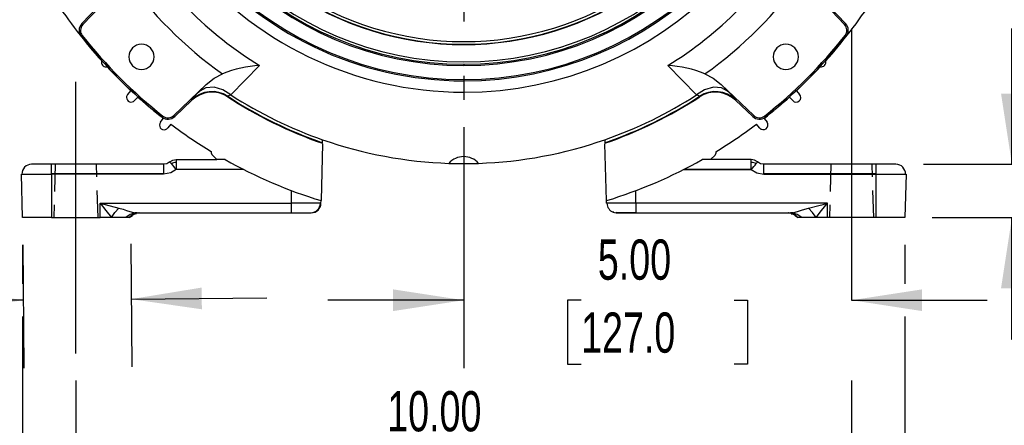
# Model space of a CAD drawing. Header units: inches. Extents: x 0 to 77, y 0 to 59.5.
# Tile 9 of 16: x 55 to 67.7, y 11.9 to 17.2. Entities that reach past the tile are written whole.
import ezdxf

# ---------------------------------------------------------------- set-up
doc = ezdxf.new("R2010")
doc.units = ezdxf.units.IN
doc.header["$LTSCALE"] = 7
doc.header["$MEASUREMENT"] = 0
doc.linetypes.add('CENTERX2', pattern=[0.8, 0.5, -0.1, 0.1, -0.1])
doc.linetypes.add('HIDDEN', pattern=[0.075, 0.05, -0.025])
doc.layers.add('CENTER', color=40, linetype='CENTERX2')
doc.layers.add('HIDDEN', color=102, linetype='HIDDEN')
doc.layers.add('DIMENSIONS', color=140, linetype='Continuous', lineweight=25)
doc.styles.add('SLDTEXTSTYLE0', font='TXT', dxfattribs={"width": 0.7})
doc.dimstyles.new('SLDDIMSTYLE1', dxfattribs={"dimtxt": 0.518519, "dimasz": 0.91, "dimexe": 0, "dimexo": 0.0625, "dimgap": 0.12963, "dimtad": 0, "dimtih": 1, "dimtoh": 1, "dimrnd": 1e-09, "dimdsep": 46, "dimtxsty": 'SLDTEXTSTYLE0', "dimsah": 1, "dimcen": 0.09, "dimadec": 0, "dimazin": 2, "dimtfac": 1, "dimtmove": 0, "dimatfit": 0, "dimfxl": 0, "dimfrac": 2, "dimtolj": 1, "dimtzin": 12, "dimarcsym": 0})
doc.dimstyles.new('SLDDIMSTYLE2', dxfattribs={"dimtxt": 0.518519, "dimasz": 0.91, "dimexe": 0, "dimexo": 0.0625, "dimgap": 0.12963, "dimtad": 0, "dimtih": 1, "dimtoh": 1, "dimrnd": 1e-09, "dimzin": 12, "dimdsep": 46, "dimtxsty": 'SLDTEXTSTYLE0', "dimsah": 1, "dimcen": 0.09, "dimadec": 0, "dimazin": 3, "dimtfac": 1, "dimtofl": 0, "dimtmove": 0, "dimatfit": 3, "dimfxl": 0, "dimfrac": 2, "dimtolj": 1, "dimtzin": 12, "dimarcsym": 0})
doc.dimstyles.new('SLDDIMSTYLE3', dxfattribs={"dimtxt": 0.518519, "dimasz": 0.91, "dimexe": 0, "dimexo": 0.0625, "dimgap": 0.12963, "dimtad": 0, "dimtih": 1, "dimtoh": 1, "dimdec": 4, "dimlfac": 7, "dimzin": 12, "dimdsep": 46, "dimtxsty": 'SLDTEXTSTYLE0', "dimsah": 1, "dimcen": 0.09, "dimadec": 0, "dimazin": 3, "dimtfac": 1, "dimtdec": 0, "dimtofl": 0, "dimtmove": 0, "dimatfit": 3, "dimfxl": 0, "dimfrac": 2, "dimtolj": 1, "dimtzin": 12, "dimarcsym": 0})
doc.dimstyles.new('SLDDIMSTYLE4', dxfattribs={"dimtxt": 0.518519, "dimasz": 0.91, "dimexe": 0, "dimexo": 0.0625, "dimgap": 0.12963, "dimtad": 0, "dimtih": 1, "dimtoh": 1, "dimrnd": 1e-09, "dimzin": 4, "dimdsep": 46, "dimtxsty": 'SLDTEXTSTYLE0', "dimsah": 1, "dimcen": 0.09, "dimadec": 0, "dimazin": 1, "dimtfac": 1, "dimtofl": 0, "dimtmove": 0, "dimatfit": 3, "dimfxl": 0, "dimfrac": 2, "dimtolj": 1, "dimtzin": 12, "dimarcsym": 0})
doc.dimstyles.new('SLDDIMSTYLE5', dxfattribs={"dimtxt": 0.518519, "dimasz": 0.91, "dimexe": 0, "dimexo": 0.0625, "dimgap": 0.12963, "dimtad": 0, "dimtih": 1, "dimtoh": 1, "dimrnd": 1e-09, "dimzin": 12, "dimdsep": 46, "dimtxsty": 'SLDTEXTSTYLE0', "dimsah": 1, "dimcen": 0.09, "dimadec": 0, "dimazin": 3, "dimtfac": 1, "dimtmove": 0, "dimatfit": 0, "dimfxl": 0, "dimfrac": 2, "dimtolj": 1, "dimtzin": 12, "dimarcsym": 0})
doc.dimstyles.new('SLDDIMSTYLE6', dxfattribs={"dimtxt": 0.518519, "dimasz": 0.91, "dimexe": 0, "dimexo": 0.0625, "dimgap": 0.12963, "dimtad": 0, "dimtih": 1, "dimtoh": 1, "dimrnd": 1e-09, "dimzin": 4, "dimdsep": 46, "dimtxsty": 'SLDTEXTSTYLE0', "dimsah": 1, "dimcen": 0.09, "dimadec": 0, "dimazin": 1, "dimtfac": 1, "dimtmove": 0, "dimatfit": 0, "dimfxl": 0, "dimfrac": 2, "dimtolj": 1, "dimtzin": 12, "dimarcsym": 0})

# ---------------------------------------------------------------- blocks, each defined once
blk = doc.blocks.new('_D_2')
at = {"layer": 'DIMENSIONS'}
for p, q in [((61.914, 27.196), (72.755, 27.196)), ((71.88, 27.196), (71.88, 21.849)), ((70.893, 20.906), (70.719, 20.906)), ((70.719, 20.906), (70.719, 20.081)), ((72.866, 20.906), (73.04, 20.906)), ((73.04, 20.906), (73.04, 20.081)), ((70.719, 20.081), (70.893, 20.081)), ((73.04, 20.081), (72.866, 20.081)), ((71.88, 14.618), (71.88, 19.965)), ((66.767, 14.618), (72.755, 14.618))]:
    blk.add_line(p, q, dxfattribs=at)
for points in [[(71.88, 27.196), (71.74, 26.286), (72.02, 26.286)], [(71.88, 14.618), (72.02, 15.528), (71.74, 15.528)]]:
    blk.add_solid(points, dxfattribs=at)
at = {"layer": 'DIMENSIONS', "char_height": 0.5185, "attachment_point": 1, "style": 'SLDTEXTSTYLE0'}
for s, insert in [('12.58', (70.893, 21.69)), ('319.5', (70.893, 20.75))]:
    blk.add_mtext(s, dxfattribs=dict(at, insert=insert))
blk = doc.blocks.new('_D_3')
at = {"layer": 'DIMENSIONS'}
for p, q in [((60.728, 25.906), (60.728, 29.527)), ((57.434, 24.139), (54.59, 26.984))]:
    blk.add_line(p, q, dxfattribs=at)
for start, end in [(90, 107.6888), (117.4852, 135)]:
    blk.add_arc((60.728, 20.846), 7.806, start, end, dxfattribs=at)
for points in [[(60.728, 28.652), (59.812, 28.739), (59.828, 28.459)], [(55.209, 26.365), (55.981, 26.866), (55.795, 27.075)]]:
    blk.add_solid(points, dxfattribs=at)
at = {"layer": 'DIMENSIONS', "insert": (57.126, 28.313), "char_height": 0.5185, "attachment_point": 1, "style": 'SLDTEXTSTYLE0'}
blk.add_mtext('45°', dxfattribs=at)
blk = doc.blocks.new('_D_5')
at = {"layer": 'DIMENSIONS'}
for p, q in [((55.727, 12.518), (55.727, 10.722)), ((65.729, 12.518), (65.729, 10.722)), ((55.727, 11.597), (59.039, 11.597)), ((59.742, 11.596), (59.568, 11.596)), ((59.568, 11.596), (59.568, 10.772)), ((61.714, 11.596), (61.889, 11.596)), ((61.889, 11.596), (61.889, 10.772)), ((65.729, 11.597), (62.417, 11.597)), ((59.568, 10.772), (59.742, 10.772)), ((61.889, 10.772), (61.714, 10.772))]:
    blk.add_line(p, q, dxfattribs=at)
for points in [[(55.727, 11.597), (56.637, 11.457), (56.637, 11.737)], [(65.729, 11.597), (64.819, 11.737), (64.819, 11.457)]]:
    blk.add_solid(points, dxfattribs=at)
at = {"layer": 'DIMENSIONS', "char_height": 0.5185, "attachment_point": 1, "style": 'SLDTEXTSTYLE0'}
for s, insert in [('10.00', (59.742, 12.381)), ('254.1', (59.742, 11.44))]:
    blk.add_mtext(s, dxfattribs=dict(at, insert=insert))
blk = doc.blocks.new('_D_7')
at = {"layer": 'DIMENSIONS'}
for p, q in [((55.042, 14.268), (55.058, 12.679)), ((56.434, 14.281), (56.449, 12.692)), ((51.02, 13.552), (50.846, 13.552)), ((50.846, 13.552), (50.846, 12.727)), ((52.562, 13.552), (52.736, 13.552)), ((52.736, 13.552), (52.736, 12.727)), ((54.898, 13.553), (53.148, 13.553)), ((55.049, 13.554), (54.898, 13.553)), ((56.44, 13.567), (58.19, 13.584)), ((50.846, 12.727), (51.02, 12.727)), ((52.736, 12.727), (52.562, 12.727))]:
    blk.add_line(p, q, dxfattribs=at)
for points in [[(56.44, 13.567), (57.352, 13.436), (57.349, 13.716)], [(55.049, 13.554), (54.138, 13.685), (54.141, 13.405)]]:
    blk.add_solid(points, dxfattribs=at)
at = {"layer": 'DIMENSIONS', "char_height": 0.5185, "attachment_point": 1, "style": 'SLDTEXTSTYLE0'}
for s, insert in [('1.39', (51.02, 14.336)), ('35.3', (51.02, 13.395))]:
    blk.add_mtext(s, dxfattribs=dict(at, insert=insert))
blk = doc.blocks.new('_D_8')
at = {"layer": 'DIMENSIONS'}
for p, q in [((60.728, 15.785), (60.728, 12.678)), ((60.728, 13.553), (58.978, 13.553)), ((62.242, 13.552), (62.068, 13.552)), ((62.068, 13.552), (62.068, 12.727)), ((64.215, 13.552), (64.389, 13.552)), ((64.389, 13.552), (64.389, 12.727)), ((65.729, 13.553), (67.479, 13.553)), ((62.068, 12.727), (62.242, 12.727)), ((64.389, 12.727), (64.215, 12.727))]:
    blk.add_line(p, q, dxfattribs=at)
for points in [[(60.728, 13.553), (59.818, 13.693), (59.818, 13.413)], [(65.729, 13.553), (66.639, 13.413), (66.639, 13.693)]]:
    blk.add_solid(points, dxfattribs=at)
at = {"layer": 'DIMENSIONS', "char_height": 0.5185, "attachment_point": 1, "style": 'SLDTEXTSTYLE0'}
for s, insert in [('5.00', (62.458, 14.336)), ('127.0', (62.242, 13.395))]:
    blk.add_mtext(s, dxfattribs=dict(at, insert=insert))
blk = doc.blocks.new('_D_9')
at = {"layer": 'DIMENSIONS'}
for p, q in [((55.039, 14.268), (55.039, 13.764)), ((66.417, 14.268), (66.417, 13.763)), ((55.039, 13.344), (55.039, 8.931)), ((66.417, 13.343), (66.417, 8.931)), ((55.039, 9.806), (59.039, 9.806)), ((59.742, 9.805), (59.568, 9.805)), ((59.568, 9.805), (59.568, 8.981)), ((61.714, 9.805), (61.889, 9.805)), ((61.889, 9.805), (61.889, 8.981)), ((66.417, 9.806), (62.417, 9.806)), ((59.568, 8.981), (59.742, 8.981)), ((61.889, 8.981), (61.714, 8.981))]:
    blk.add_line(p, q, dxfattribs=at)
for points in [[(55.039, 9.806), (55.949, 9.666), (55.949, 9.946)], [(66.417, 9.806), (65.507, 9.946), (65.507, 9.666)]]:
    blk.add_solid(points, dxfattribs=at)
at = {"layer": 'DIMENSIONS', "char_height": 0.5185, "attachment_point": 1, "style": 'SLDTEXTSTYLE0'}
for s, insert in [('11.38', (59.742, 10.59)), ('289.0', (59.742, 9.649))]:
    blk.add_mtext(s, dxfattribs=dict(at, insert=insert))
blk = doc.blocks.new('_D_10')
at = {"layer": 'DIMENSIONS'}
for p, q in [((67.797, 15.306), (67.797, 17.056)), ((66.657, 15.306), (68.672, 15.306)), ((66.767, 14.618), (68.672, 14.618)), ((67.797, 13.048), (67.797, 14.618)), ((68.495, 13.048), (67.797, 13.048)), ((69.429, 13.047), (69.255, 13.047)), ((69.255, 13.047), (69.255, 12.222)), ((70.971, 13.047), (71.145, 13.047)), ((71.145, 13.047), (71.145, 12.222)), ((69.255, 12.222), (69.429, 12.222)), ((71.145, 12.222), (70.971, 12.222))]:
    blk.add_line(p, q, dxfattribs=at)
for points in [[(67.797, 15.306), (67.937, 16.216), (67.657, 16.216)], [(67.797, 14.618), (67.657, 13.708), (67.937, 13.708)]]:
    blk.add_solid(points, dxfattribs=at)
at = {"layer": 'DIMENSIONS', "char_height": 0.5185, "attachment_point": 1, "style": 'SLDTEXTSTYLE0'}
for s, insert in [('0.69', (69.429, 13.831)), ('17.5', (69.429, 12.89))]:
    blk.add_mtext(s, dxfattribs=dict(at, insert=insert))
blk = doc.blocks.new('_D_11')
at = {"layer": 'DIMENSIONS'}
for p, q in [((65.789, 20.846), (70.21, 20.846)), ((69.335, 20.846), (69.335, 18.673)), ((68.349, 17.731), (68.175, 17.731)), ((68.175, 17.731), (68.175, 16.906)), ((70.322, 17.731), (70.496, 17.731)), ((70.496, 17.731), (70.496, 16.906)), ((68.175, 16.906), (68.349, 16.906)), ((70.496, 16.906), (70.322, 16.906)), ((69.335, 14.618), (69.335, 16.79)), ((66.767, 14.618), (70.21, 14.618))]:
    blk.add_line(p, q, dxfattribs=at)
for points in [[(69.335, 20.846), (69.195, 19.936), (69.475, 19.936)], [(69.335, 14.618), (69.475, 15.528), (69.195, 15.528)]]:
    blk.add_solid(points, dxfattribs=at)
at = {"layer": 'DIMENSIONS', "char_height": 0.5185, "attachment_point": 1, "style": 'SLDTEXTSTYLE0'}
for s, insert in [('6.23', (68.565, 18.515)), ('158.2', (68.349, 17.574))]:
    blk.add_mtext(s, dxfattribs=dict(at, insert=insert))
blk = doc.blocks.new('SW_CENTERMARKSYMBOL_4')
at = {"layer": 'CENTER', "color": 0}
for p, q in [((0, 0.2), (0, 4.711)), ((-0.2, 0), (-4.711, 0)), ((0, 0), (-0.1, 0)), ((0, 0), (0, 0.1)), ((0, 0), (0, -0.1)), ((0, 0), (0.1, 0)), ((0.2, 0), (4.711, 0)), ((0, -0.2), (0, -4.711))]:
    blk.add_line(p, q, dxfattribs=at)

msp = doc.modelspace()

# ---------------------------------------------------------------- linework, layer by layer
for p, q in [((55.816793, 17.106488), (56.214699, 17.525793)), ((65.241496, 17.525793), (65.639402, 17.106488)), ((55.803725, 17.118889), (56.014981, 17.341507)), ((65.441214, 17.341507), (65.652471, 17.118889)), ((55.769397, 17.032845), (55.787412, 17.032845)), ((55.803725, 17.118889), (55.816793, 17.106488)), ((65.652471, 17.118889), (65.639402, 17.106488)), ((55.796254, 16.95543), (55.810399, 16.966588)), ((65.659941, 16.95543), (65.645796, 16.966588)), ((58.097037, 16.577375), (57.726575, 16.199645)), ((60.728098, 16.595695), (60.728098, 16.579695)), ((63.72962, 16.199645), (63.359159, 16.577375)), ((60.728098, 16.381176), (60.728098, 16.234901)), ((56.396294, 16.207162), (56.437767, 16.253822)), ((57.408196, 16.332296), (56.988891, 15.93439)), ((57.32464, 16.248839), (57.408196, 16.332296)), ((64.047999, 16.332296), (64.131555, 16.248839)), ((64.467305, 15.93439), (64.047999, 16.332296)), ((65.018428, 16.253822), (65.059901, 16.207162)), ((56.527626, 16.171482), (56.484757, 16.1261)), ((57.22391, 16.132578), (57.001292, 15.921322)), ((57.22391, 16.132578), (57.223207, 16.140292)), ((57.686066, 16.182344), (57.686515, 16.174796)), ((63.769681, 16.174796), (63.77013, 16.182344)), ((64.232988, 16.140292), (64.232286, 16.132578)), ((64.454903, 15.921322), (64.232286, 16.132578)), ((64.971438, 16.1261), (64.92857, 16.171482)), ((56.817053, 15.847271), (56.854301, 15.897369)), ((56.837833, 15.913852), (56.84899, 15.927997)), ((57.001292, 15.921322), (56.988891, 15.93439)), ((64.454903, 15.921322), (64.467305, 15.93439)), ((64.601894, 15.897369), (64.639143, 15.847271)), ((64.618363, 15.913852), (64.607205, 15.927997)), ((56.950994, 15.823174), (56.912244, 15.774228)), ((64.543951, 15.774228), (64.505201, 15.823174)), ((58.908391, 15.583617), (58.909395, 15.621976)), ((62.548356, 15.622518), (62.549361, 15.584155)), ((58.908021, 15.569504), (58.888829, 14.836592)), ((62.568925, 14.837069), (62.54973, 15.570042)), ((57.020868, 15.365695), (57.544598, 15.365695)), ((57.020868, 15.365695), (57.020868, 15.327919)), ((57.478098, 15.445036), (57.478098, 15.467059)), ((57.544598, 15.365695), (57.487177, 15.423115)), ((57.652089, 15.365695), (57.544598, 15.365695)), ((63.911598, 15.365695), (63.804107, 15.365695)), ((63.969018, 15.423115), (63.911598, 15.365695)), ((64.435327, 15.365695), (63.911598, 15.365695)), ((63.978098, 15.467059), (63.978098, 15.445036)), ((64.435327, 15.327919), (64.435327, 15.365695)), ((55.413969, 15.305695), (55.158007, 15.305695)), ((55.413969, 15.180695), (55.413969, 15.305695)), ((56.858388, 15.305695), (55.413969, 15.305695)), ((56.858388, 15.305695), (56.858388, 15.180695)), ((57.020867, 15.240695), (57.886231, 15.240695)), ((57.892695, 15.237422), (57.020867, 15.237422)), ((63.563501, 15.237422), (64.435328, 15.237422)), ((63.569964, 15.240695), (64.435328, 15.240695)), ((64.597808, 15.180695), (64.597808, 15.305695)), ((66.042226, 15.305695), (64.597808, 15.305695)), ((66.042226, 15.305695), (66.042226, 15.180695)), ((66.296901, 15.305695), (66.042226, 15.305695)), ((55.024441, 15.177423), (55.031807, 15.177423)), ((55.039098, 14.617695), (55.024441, 15.177423)), ((55.031807, 15.177423), (55.413969, 15.177423)), ((55.413969, 15.180695), (55.413969, 15.177423)), ((56.858388, 15.180695), (55.413969, 15.180695)), ((55.413969, 15.177423), (55.413969, 14.617695)), ((56.858388, 15.177423), (55.413969, 15.177423)), ((56.858388, 15.177423), (56.858388, 15.180695)), ((64.597808, 15.180695), (64.597808, 15.177423)), ((66.042226, 15.180695), (64.597808, 15.180695)), ((64.597808, 15.177423), (66.042226, 15.177423)), ((66.042226, 15.177423), (66.042226, 15.180695)), ((66.042226, 15.177423), (66.042226, 14.617695)), ((66.042226, 15.177423), (66.424416, 15.177423)), ((66.431755, 15.177423), (66.417098, 14.617695)), ((66.424416, 15.177423), (66.431753, 15.177423)), ((58.508226, 14.802423), (58.508226, 14.966545)), ((62.947969, 14.802423), (62.947969, 14.966545)), ((56.039098, 14.802423), (56.282699, 14.740847)), ((56.039098, 14.617695), (56.039098, 14.802423)), ((56.039098, 14.802423), (58.508226, 14.802423)), ((58.887932, 14.802423), (58.508226, 14.802423)), ((58.508226, 14.680695), (58.508226, 14.802423)), ((58.887934, 14.802423), (58.888829, 14.836592)), ((62.56826, 14.802423), (62.567366, 14.836592)), ((62.575435, 14.802423), (62.568262, 14.802423)), ((62.947969, 14.802423), (62.575435, 14.802423)), ((65.417091, 14.802419), (62.947969, 14.802423)), ((62.947969, 14.802423), (62.947969, 14.680695)), ((65.417098, 14.617695), (65.417091, 14.802419)), ((55.413969, 14.617695), (55.039098, 14.617695)), ((55.413969, 14.617695), (56.039098, 14.617695)), ((56.185264, 14.617695), (56.039098, 14.617695)), ((56.369826, 14.617695), (56.185264, 14.617695)), ((56.332245, 14.617695), (56.223295, 14.617695)), ((56.414098, 14.617695), (56.369826, 14.617695)), ((56.430354, 14.630943), (56.414098, 14.617695)), ((56.441979, 14.639113), (56.456634, 14.647473)), ((56.442189, 14.638596), (56.446522, 14.641704)), ((56.516172, 14.680695), (56.486045, 14.679695)), ((56.486045, 14.679695), (58.508226, 14.679695)), ((56.494932, 14.680555), (56.492148, 14.681795)), ((56.497372, 14.666248), (56.506924, 14.669176)), ((56.516172, 14.680695), (58.508226, 14.680695)), ((58.508226, 14.680695), (58.754549, 14.680695)), ((58.508226, 14.679695), (58.508226, 14.680695)), ((58.508226, 14.679695), (58.762978, 14.679695)), ((58.762978, 14.680695), (58.762978, 14.679695)), ((62.670966, 14.685046), (62.693218, 14.680695)), ((62.693089, 14.683407), (62.698183, 14.688893)), ((62.693218, 14.680695), (62.693218, 14.679695)), ((62.693218, 14.679695), (62.947969, 14.679695)), ((62.706557, 14.680695), (62.947969, 14.680695)), ((62.947969, 14.680695), (64.940022, 14.680695)), ((62.947969, 14.680695), (62.947969, 14.679695)), ((62.947969, 14.679695), (64.97015, 14.679695)), ((64.97015, 14.679695), (64.940022, 14.680695)), ((64.952245, 14.668264), (64.962163, 14.665223)), ((64.964615, 14.681847), (64.961353, 14.680529)), ((64.999644, 14.647426), (65.014212, 14.639115)), ((65.009666, 14.641709), (65.01401, 14.638593)), ((65.025841, 14.630943), (65.042098, 14.617695)), ((65.086369, 14.617695), (65.042098, 14.617695)), ((65.270935, 14.617695), (65.086369, 14.617695)), ((65.343839, 14.617695), (65.123938, 14.617695)), ((65.417098, 14.617695), (65.270935, 14.617695)), ((66.042226, 14.617695), (65.417098, 14.617695)), ((66.417098, 14.617695), (66.042226, 14.617695))]:
    msp.add_line(p, q)
at = {"flags": 128}
for points in [[(57.408196, 16.332296), (57.510482, 16.413789), (57.616965, 16.471637)], [(63.83923, 16.471637), (63.945713, 16.413789), (64.047999, 16.332296)], [(57.726575, 16.199645), (57.623186, 16.264508), (57.508537, 16.298207), (57.403229, 16.291429), (57.324639, 16.248839)], [(64.131556, 16.24884), (64.052966, 16.291429), (63.947659, 16.298207), (63.833009, 16.264508), (63.72962, 16.199645)], [(56.939627, 15.335694), (56.977567, 15.357955), (57.020868, 15.365695)], [(64.516568, 15.335694), (64.478629, 15.357955), (64.435327, 15.365695)], [(56.939627, 15.335694), (56.900781, 15.313103), (56.858388, 15.305695)], [(57.020867, 15.237422), (56.950361, 15.194957), (56.858388, 15.177423)], [(56.939627, 15.335694), (56.943133, 15.330579), (56.955558, 15.315066)], [(57.020868, 15.327919), (57.020868, 15.309118), (57.020868, 15.287774), (57.020867, 15.26468), (57.020867, 15.240695)], [(57.020867, 15.237422), (57.020867, 15.237831), (57.020867, 15.23824), (57.020867, 15.238649), (57.020867, 15.239058), (57.020867, 15.239467), (57.020867, 15.239877), (57.020867, 15.240286), (57.020867, 15.240695)], [(64.435328, 15.240695), (64.435328, 15.26468), (64.435328, 15.287774), (64.435328, 15.309118), (64.435327, 15.327919)], [(64.435328, 15.240695), (64.435328, 15.240286), (64.435328, 15.239877), (64.435328, 15.239467), (64.435328, 15.239058), (64.435328, 15.238649), (64.435328, 15.23824), (64.435328, 15.237831), (64.435328, 15.237422)], [(64.435328, 15.237422), (64.509422, 15.193552), (64.597808, 15.177423)], [(64.500637, 15.315066), (64.513062, 15.330579), (64.516568, 15.335694)], [(64.597808, 15.305695), (64.555412, 15.313104), (64.516568, 15.335694)], [(56.039098, 14.802423), (56.112775, 14.708549), (56.185264, 14.617695)], [(56.185264, 14.617695), (56.231354, 14.682945), (56.282699, 14.740847)], [(56.282699, 14.740847), (56.335479, 14.726259), (56.3817, 14.710963), (56.421611, 14.69715), (56.471247, 14.684259), (56.516172, 14.680695)], [(64.940022, 14.680695), (64.984667, 14.684212), (65.034421, 14.697096), (65.096295, 14.718417), (65.173498, 14.740847)], [(65.173498, 14.740847), (65.306716, 14.774116), (65.362526, 14.788358), (65.401676, 14.798435), (65.413145, 14.801398), (65.416058, 14.802152), (65.41681, 14.802346), (65.417009, 14.802397), (65.417065, 14.802412), (65.417082, 14.802416), (65.417091, 14.802419)], [(65.270935, 14.617695), (65.224675, 14.683157), (65.173498, 14.740847)], [(65.270935, 14.617695), (65.343489, 14.708314), (65.417091, 14.802419)], [(56.496472, 14.679695), (56.428529, 14.660099), (56.369826, 14.617696)], [(56.414098, 14.617695), (56.434596, 14.634045), (56.45534, 14.646351)], [(62.650678, 14.699788), (62.65404, 14.688894), (62.671345, 14.682626)], [(62.691532, 14.682694), (62.733688, 14.682677), (62.794706, 14.68266), (62.869193, 14.682643), (62.950573, 14.682626)], [(65.08637, 14.617695), (65.027667, 14.660098), (64.959725, 14.679695)], [(65.000867, 14.646343), (65.021598, 14.634046), (65.042098, 14.617695)]]:
    msp.add_lwpolyline(points, dxfattribs=at)
for centre, radius, start, end in [((60.728098, 20.845695), 4.266, 90, 270), ((60.728098, 20.845695), 4.266, 270, 90), ((60.728098, 20.845695), 4.447922, 180, 0), ((60.728098, 20.845695), 4.25, 180, 0), ((60.728098, 20.845695), 4.219, 180, 0), ((60.728098, 20.845695), 4.464519, 270, 0), ((60.728098, 20.845695), 4.610794, 270, 0), ((60.728098, 20.845695), 5.014084, 211.6503476, 238.3496525), ((60.728098, 20.845695), 5.014084, 301.6503476, 328.3496525), ((60.728098, 20.845695), 4.464519, 218.7936992, 270), ((60.728098, 20.845695), 4.610794, 218.4979885, 270), ((60.728098, 20.845695), 5.367637, 215.4230695, 234.5769305), ((60.728098, 20.845695), 5.367637, 305.4230695, 324.5769305), ((60.728098, 20.845695), 3.99691, 235.3569309, 304.6430691), ((60.728098, 20.845695), 3.993282, 235.4196929, 304.5803071), ((60.728098, 20.845695), 3.957952, 235.485085, 304.5149152), ((60.728098, 20.845695), 6.284284, 212.9991737, 222.0348447), ((60.728098, 20.845695), 6.284284, 317.9651553, 327.0008263), ((55.894397, 17.032845), 0.125, 136.5, 180), ((55.894397, 17.032845), 0.125, 180, 218.2665699), ((55.894397, 17.032845), 0.106984, 136.5, 180), ((55.894397, 17.032845), 0.106984, 180, 218.2665699), ((65.561799, 17.032845), 0.106984, 321.7334301, 43.5), ((65.561799, 17.032845), 0.125, 321.7334301, 43.5), ((60.728098, 20.845695), 6.2815, 218.2665699, 231.7334301), ((60.728098, 20.845695), 6.263484, 218.2665699, 231.7334301), ((60.728098, 20.845695), 6.263484, 308.2665699, 321.7334301), ((60.728098, 20.845695), 6.2815, 308.2665699, 321.7334301), ((56.573845, 16.691443), 0.1625, 0, 180), ((64.88235, 16.691443), 0.1625, 360, 180), ((56.118271, 16.621567), 0.06, 164.2550579, 180), ((56.573845, 16.691443), 0.1625, 180, 0), ((64.88235, 16.691443), 0.1625, 180, 360), ((65.337924, 16.621567), 0.06, 259.2550579, 15.7449421), ((56.118271, 16.621567), 0.06, 180, 280.7449421), ((60.728098, 20.845695), 6.284284, 222.9651553, 226.9443875), ((58.167248, 15.115922), 1.463138, 92.7505037, 112.0921813), ((63.288576, 15.114236), 1.464841, 67.9191658, 87.2381485), ((60.728098, 20.845695), 6.284284, 313.0556125, 317.0348447), ((56.44114, 16.167302), 0.06, 138.3685639, 180), ((56.44114, 16.167302), 0.06, 180, 316.6314361), ((60.728098, 20.845695), 6.284284, 228.0556125, 231.9443875), ((57.925236, 15.58594), 0.894511, 132.1770242, 141.7038429), ((57.481284, 15.868008), 0.375157, 56.9168515, 133.4655571), ((57.481966, 15.86053), 0.374971, 56.9407527, 133.4879913), ((60.728098, 20.845695), 5.574727, 236.7609197, 250.9462657), ((57.743396, 16.104183), 0.096933, 99.9931774, 126.2594533), ((60.728098, 20.845695), 5.567836, 236.8824851, 250.9238336), ((60.728098, 20.845695), 5.531267, 237.1360249, 250.8038052), ((60.728098, 20.845695), 5.531267, 289.2132645, 302.8639749), ((60.728098, 20.845695), 5.567836, 289.0931129, 303.1175147), ((60.728098, 20.845695), 5.574727, 289.0706579, 303.0986359), ((63.712801, 16.104186), 0.096929, 53.7399853, 80.0073948), ((63.97423, 15.86053), 0.374971, 46.5120087, 123.0592473), ((63.974911, 15.868008), 0.375157, 46.5344453, 123.0831514), ((63.53096, 15.58594), 0.894511, 38.296157, 47.8229758), ((60.728098, 20.845695), 6.284284, 308.0556125, 311.9443875), ((65.015055, 16.167302), 0.06, 223.3685639, 41.6314361), ((56.915248, 16.011994), 0.125, 231.7334301, 313.5), ((56.915248, 16.011994), 0.106984, 231.7334301, 313.5), ((64.540948, 16.011994), 0.125, 226.5, 308.2665699), ((64.540948, 16.011994), 0.106984, 226.5, 308.2665699), ((56.865202, 15.811471), 0.06, 143.3685639, 180), ((56.865202, 15.811471), 0.06, 180, 321.6314361), ((60.728098, 20.845695), 6.284284, 233.0556125, 238.8578507), ((60.728098, 20.845695), 6.284284, 301.1421493, 306.9443875), ((64.590993, 15.811471), 0.06, 218.3685639, 36.6314361), ((60.728098, 20.845695), 5.531267, 250.8038052, 268.0120687), ((60.728098, 20.845695), 5.531267, 271.9879313, 289.2132645), ((57.509098, 15.445036), 0.031, 180, 225), ((60.728098, 20.845695), 6.284284, 240.6938273, 252.9816754), ((60.726453, 15.151579), 0.252591, 89.6268501, 138.8605928), ((60.729713, 15.151513), 0.252656, 41.1462102, 90.3663469), ((60.728098, 20.845695), 6.284284, 287.0331837, 299.3061727), ((63.947098, 15.445036), 0.031, 315, 0), ((55.1555, 15.181777), 0.123924, 90.5610773, 182.0136402), ((55.155536, 15.181776), 0.123925, 90.5592259, 182.0128478), ((57.019866, 15.160648), 0.167274, 89.6566263, 112.6094467), ((60.840346, 18.516385), 5.033887, 219.4907421, 220.6455718), ((60.728098, 20.845695), 5.531267, 268.0120687, 271.9879313), ((64.436329, 15.160648), 0.167274, 67.3905559, 90.3433729), ((60.615848, 18.516386), 5.033889, 319.3544276, 320.5092568), ((66.300695, 15.181777), 0.123924, 357.9863599, 89.4389227), ((58.757127, 14.804473), 0.123783, 270.5234563, 359.0509193), ((58.762978, 14.805695), 0.125, 269.9999999, 358.5), ((62.700475, 14.80533), 0.125194, 181.3307199, 248.4434541), ((56.55123, 14.507579), 0.172714, 94.765895, 134.4162761), ((56.566735, 14.484524), 0.199208, 108.0729059, 129.5326574), ((56.563748, 14.48262), 0.196643, 96.3629802, 123.5134597), ((64.89243, 14.482581), 0.196685, 56.4845298, 83.6383094), ((64.904942, 14.507528), 0.172766, 45.5900174, 85.2281078), ((64.889304, 14.484193), 0.199571, 50.4421121, 71.9147151)]:
    msp.add_arc(centre, radius, start, end)
at = {"layer": 'CENTER'}
for p, q in [((55.727098, 12.867695), (55.727098, 17.055695)), ((65.729098, 17.055695), (65.729098, 12.867695))]:
    msp.add_line(p, q, dxfattribs=at)
at = {"layer": 'HIDDEN'}
for p, q in [((55.462098, 15.305695), (55.441598, 14.617695)), ((56.012598, 14.617695), (55.992098, 15.305695)), ((65.464098, 15.305695), (65.443598, 14.617695)), ((66.014598, 14.617695), (65.994098, 15.305695))]:
    msp.add_line(p, q, dxfattribs=at)

# ---------------------------------------------------------------- block references
at = {"layer": 'CENTER'}
msp.add_blockref('SW_CENTERMARKSYMBOL_4', (60.728098, 20.845695), dxfattribs=at)

# ---------------------------------------------------------------- dimensions: what is measured, and where the dimension line sits
at = {"layer": 'DIMENSIONS'}
dim = msp.add_angular_dim_2l(base=(59.527933, 28.558729), line1=((60.728098, 25.556489), (60.728098, 16.134901)), line2=((57.681975, 23.891818), (63.774221, 17.799572)), dimstyle='SLDDIMSTYLE3', dxfattribs=at)
dim.commit()
dim.dimension.update_dxf_attribs({"geometry": '_D_3', "text_midpoint": (57.740928, 28.05736), "dimtype": 162})
for base, p1, p2, angle, dimstyle, picture, middle in [((71.879691, 27.196395), (66.417098, 14.617695), (61.564183, 27.196395), 90, 'SLDDIMSTYLE2', '_D_2', (71.879691, 20.907045)), ((69.335337, 20.845695), (66.417098, 14.617695), (65.438892, 20.845695), 90, 'SLDDIMSTYLE2', '_D_11', (69.335337, 17.731695)), ((67.79686, 14.617695), (66.306798, 15.305695), (66.417098, 14.617695), 90, 'SLDDIMSTYLE1', '_D_10', (67.79686, 13.047677)), ((56.440482, 13.567387), (55.039098, 14.617695), (56.430354, 14.630943), 0.5455871, 'SLDDIMSTYLE5', '_D_7', (54.898324, 13.552702))]:
    dim = msp.add_linear_dim(base=base, p1=p1, p2=p2, angle=angle, dimstyle=dimstyle, dxfattribs=at)
    dim.commit()
    dim.dimension.update_dxf_attribs({"geometry": picture, "text_midpoint": middle, "dimtype": 160})
for base, p1, p2, dimstyle, picture, middle in [((65.729098, 13.552702), (60.728098, 16.134901), (65.729098, 12.867695), 'SLDDIMSTYLE6', '_D_8', (63.228598, 13.552702)), ((66.417098, 9.80635), (55.039098, 14.617695), (66.417098, 14.617695), 'SLDDIMSTYLE2', '_D_9', (60.728098, 9.80635)), ((65.729098, 11.597217), (55.727098, 12.867695), (65.729098, 12.867695), 'SLDDIMSTYLE4', '_D_5', (60.728098, 11.597217))]:
    dim = msp.add_linear_dim(base=base, p1=p1, p2=p2, dimstyle=dimstyle, dxfattribs=at)
    dim.commit()
    dim.dimension.update_dxf_attribs({"geometry": picture, "text_midpoint": middle, "dimtype": 160})

doc.saveas('drawing.dxf')
